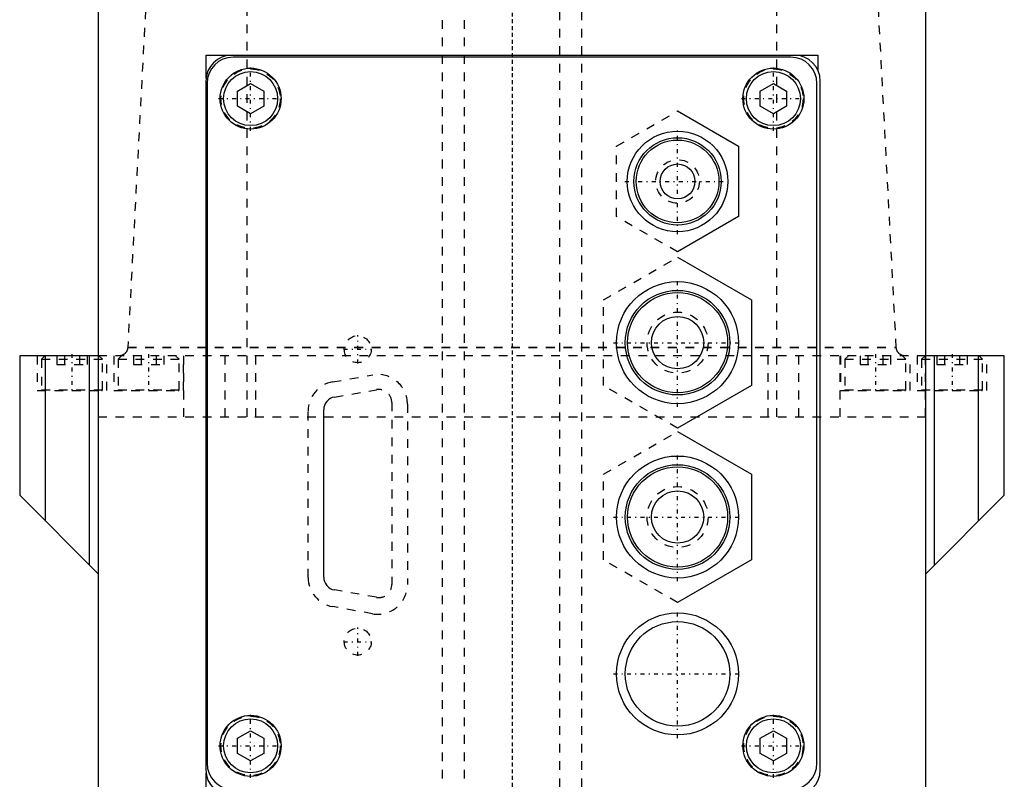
# Model space of a CAD drawing. Extents: x -88 to 88, y -517 to 214.
# Tile 3 of 6: x -57 to 57, y -383 to -296. Entities that reach past the tile are written whole.
import ezdxf

# ---------------------------------------------------------------- set-up
doc = ezdxf.new("R2010")
doc.units = 0
doc.linetypes.add('CENTER', pattern=[1.5, 0.45, -0.5, 0.05, -0.5])
doc.linetypes.add('DASHED', pattern=[2, 1, -1])
for name, color, linetype in [('AM_0', 7, 'CONTINUOUS'), ('AM_3', 7, 'DASHED'), ('AM_7', 7, 'CENTER')]:
    doc.layers.add(name, color=color, linetype=linetype)

msp = doc.modelspace()

# ---------------------------------------------------------------- linework, layer by layer
at = {"layer": 'AM_0', "color": 7, "linetype": 'CONTINUOUS'}
for p, q in [((-47.5, -195.5), (-47.5, -396.5)), ((47.5, -396.5), (47.5, -195.5)), ((-35.1, -300), (35.1, -300)), ((-35.1, -302.64), (-35.1, -300)), ((32, -300.25), (-32, -300.25)), ((35.1, -300), (35.1, -301.75)), ((-35.12, -303), (-35.12, -382)), ((-35, -303.25), (-35, -381.25)), ((-31.5, -304.13), (-30, -303.27)), ((-30, -303.27), (-28.5, -304.13)), ((28.5, -304.13), (30, -303.27)), ((30, -303.27), (31.5, -304.13)), ((35, -381.25), (35, -303.25)), ((35.38, -382), (35.38, -303)), ((-31.5, -305.87), (-31.5, -304.13)), ((-28.5, -304.13), (-28.5, -305.87)), ((28.5, -305.87), (28.5, -304.13)), ((31.5, -304.13), (31.5, -305.87)), ((-30, -306.73), (-31.5, -305.87)), ((-28.5, -305.87), (-30, -306.73)), ((30, -306.73), (28.5, -305.87)), ((31.5, -305.87), (30, -306.73)), ((19, -306.42), (26, -310.46)), ((26, -310.46), (26, -318.54)), ((26, -318.54), (19, -322.58)), ((19, -323.19), (27.5, -328.09)), ((27.5, -328.09), (27.5, -337.91)), ((-56.5, -334.5), (-56.5, -350.5)), ((-47.5, -334.5), (-56.5, -334.5)), ((-53.53, -353.47), (-53.53, -334.5)), ((-48.48, -358.52), (-48.48, -334.5)), ((56.5, -334.5), (47.5, -334.5)), ((48.48, -358.52), (48.48, -334.5)), ((53.53, -353.47), (53.53, -334.5)), ((56.5, -350.5), (56.5, -334.5)), ((27.5, -337.91), (19, -342.81)), ((-21.6, -359.89), (-21.6, -340.71)), ((19, -343.19), (27.5, -348.09)), ((27.5, -348.09), (27.5, -357.91)), ((-56.5, -350.5), (-47.5, -359.5)), ((47.5, -359.5), (56.5, -350.5)), ((27.5, -357.91), (19, -362.81)), ((-31.5, -378.38), (-30, -377.52)), ((-31.5, -380.12), (-31.5, -378.38)), ((-30, -377.52), (-28.5, -378.38)), ((-28.5, -378.38), (-28.5, -380.12)), ((28.5, -378.38), (30, -377.52)), ((28.5, -380.12), (28.5, -378.38)), ((30, -377.52), (31.5, -378.38)), ((31.5, -378.38), (31.5, -380.12)), ((-30, -380.98), (-31.5, -380.12)), ((-28.5, -380.12), (-30, -380.98)), ((30, -380.98), (28.5, -380.12)), ((31.5, -380.12), (30, -380.98)), ((-35.1, -385), (-35.1, -382.36))]:
    msp.add_line(p, q, dxfattribs=at)
for centre, radius in [((-30, -305), 3.5), ((30, -305), 3.5), ((-30, -305), 3.1), ((30, -305), 3.1), ((19, -314.5), 5.77), ((19, -314.5), 5.01), ((19, -314.5), 4.75), ((19, -314.5), 2), ((19, -333), 7), ((19, -333), 6), ((19, -333), 5.75), ((19, -333), 3), ((19, -353), 7), ((19, -353), 6), ((19, -353), 5.75), ((19, -353), 3), ((19, -371), 7), ((19, -371), 6), ((-30, -379.25), 3.5), ((-30, -379.25), 3.1), ((30, -379.25), 3.5), ((30, -379.25), 3.1)]:
    msp.add_circle(centre, radius, dxfattribs=at)
for centre, radius, start, end in [((-32.13, -303), 3, 90, 180), ((-32, -303.25), 3, 90, 180), ((32, -303.25), 3, 0, 90), ((32.38, -303), 3, 0, 90), ((-20.1, -340.71), 1.5, 100.042, 180), ((-20.1, -359.89), 1.5, 180, 259.958), ((-32, -381.25), 3, 180, 270), ((32, -381.25), 3, 270, 0), ((-32.13, -382), 3, 180, 270), ((32.38, -382), 3, 270, 0)]:
    msp.add_arc(centre, radius, start, end, dxfattribs=at)
at = {"layer": 'AM_3', "color": 6, "linetype": 'DASHED'}
for p, q in [((-34.5, -151.1), (-44.1, -333.55)), ((44.1, -333.55), (34.5, -151.1)), ((-8, -158), (-8, -455.5)), ((-5.5, -158), (-5.5, -500)), ((5.5, -500), (5.5, -158)), ((8, -470), (8, -158)), ((-30.4, -341.5), (-30.4, -195.5)), ((30.4, -341.5), (30.4, -195.5)), ((12, -310.46), (19, -306.42)), ((12, -318.54), (12, -310.46)), ((19, -322.58), (12, -318.54)), ((10.5, -328.09), (19, -323.19)), ((10.5, -337.91), (10.5, -328.09)), ((-44.1, -333.53), (44.1, -333.53)), ((-44.1, -333.55), (44.1, -333.55)), ((-54.5, -334.5), (-54.5, -338.5)), ((-53.6, -334.5), (-54, -334.9)), ((-54, -334.9), (-54, -338.4)), ((-54, -334.9), (-47, -334.9)), ((-52.23, -334.5), (-52.23, -335.5)), ((-52.23, -335.5), (-48.77, -335.5)), ((-51.37, -334.5), (-51.37, -335.5)), ((-49.63, -334.5), (-49.63, -335.5)), ((-48.77, -334.5), (-48.77, -335.5)), ((47.5, -334.5), (-47.5, -334.5)), ((-47.45, -341.5), (-47.45, -334.5)), ((-47, -334.9), (-47.4, -334.5)), ((-47, -338.4), (-47, -334.9)), ((-46.5, -338.5), (-46.5, -334.5)), ((-45.7, -334.5), (-45.7, -338.5)), ((-44.8, -334.5), (-45.2, -334.9)), ((-45.2, -334.9), (-45.2, -338.4)), ((-45.2, -334.9), (-38.2, -334.9)), ((-43.43, -334.5), (-43.43, -335.5)), ((-43.43, -335.5), (-39.97, -335.5)), ((-42.57, -334.5), (-42.57, -335.5)), ((-40.83, -334.5), (-40.83, -335.5)), ((-39.97, -334.5), (-39.97, -335.5)), ((-38.2, -334.9), (-38.6, -334.5)), ((-38.2, -338.4), (-38.2, -334.9)), ((-37.7, -338.5), (-37.7, -334.5)), ((-37.67, -341.5), (-37.67, -334.5)), ((-32.91, -341.5), (-32.91, -334.5)), ((-29.41, -341.5), (-29.41, -334.5)), ((29.41, -341.5), (29.41, -334.5)), ((32.91, -341.5), (32.91, -334.5)), ((37.67, -341.5), (37.67, -334.5)), ((37.7, -334.5), (37.7, -338.5)), ((38.6, -334.5), (38.2, -334.9)), ((38.2, -334.9), (38.2, -338.4)), ((38.2, -334.9), (45.2, -334.9)), ((39.97, -334.5), (39.97, -335.5)), ((39.97, -335.5), (43.43, -335.5)), ((40.83, -334.5), (40.83, -335.5)), ((42.57, -334.5), (42.57, -335.5)), ((43.43, -334.5), (43.43, -335.5)), ((45.2, -334.9), (44.8, -334.5)), ((45.2, -338.4), (45.2, -334.9)), ((45.7, -338.5), (45.7, -334.5)), ((46.5, -334.5), (46.5, -338.5)), ((47.4, -334.5), (47, -334.9)), ((47, -334.9), (47, -338.4)), ((47, -334.9), (54, -334.9)), ((47.45, -341.5), (47.45, -334.5)), ((48.77, -334.5), (48.77, -335.5)), ((48.77, -335.5), (52.23, -335.5)), ((49.63, -334.5), (49.63, -335.5)), ((51.37, -334.5), (51.37, -335.5)), ((52.23, -334.5), (52.23, -335.5)), ((54, -334.9), (53.6, -334.5)), ((54, -338.4), (54, -334.9)), ((54.5, -338.5), (54.5, -334.5)), ((-20.58, -337.5), (-15.98, -336.7)), ((-54.5, -338.5), (-46.5, -338.5)), ((-54, -338.4), (-47, -338.4)), ((-45.7, -338.5), (-37.7, -338.5)), ((-45.2, -338.4), (-38.2, -338.4)), ((-20.36, -339.24), (-15.56, -338.39)), ((19, -342.81), (10.5, -337.91)), ((37.7, -338.5), (45.7, -338.5)), ((38.2, -338.4), (45.2, -338.4)), ((46.5, -338.5), (54.5, -338.5)), ((47, -338.4), (54, -338.4)), ((-13.8, -339.86), (-13.8, -360.74)), ((-12, -340.05), (-12, -360.75)), ((-23.4, -359.93), (-23.4, -340.85)), ((-47.5, -341.5), (47.5, -341.5)), ((10.5, -348.09), (19, -343.19)), ((10.5, -357.91), (10.5, -348.09)), ((19, -362.81), (10.5, -357.91)), ((-15.56, -362.21), (-20.36, -361.36)), ((-16, -364.1), (-20.6, -363.27))]:
    msp.add_line(p, q, dxfattribs=at)
for points in [[(-44.1, -333.55, 0), (-44.1, -333.56, 0), (-44.1, -333.57, 0), (-44.1, -333.59, 0), (-44.1, -333.59, 0), (-44.1, -333.6, 0), (-44.11, -333.62, 0), (-44.11, -333.63, 0), (-44.11, -333.64, 0), (-44.11, -333.66, 0), (-44.11, -333.67, 0), (-44.11, -333.68, 0), (-44.12, -333.69, 0), (-44.12, -333.7, 0), (-44.12, -333.71, 0), (-44.12, -333.73, 0), (-44.13, -333.74, 0), (-44.13, -333.75, 0), (-44.13, -333.76, 0), (-44.14, -333.77, 0), (-44.14, -333.78, 0), (-44.14, -333.79, 0), (-44.15, -333.8, 0), (-44.15, -333.81, 0), (-44.15, -333.82, 0), (-44.16, -333.83, 0), (-44.16, -333.84, 0), (-44.16, -333.85, 0), (-44.17, -333.86, 0), (-44.17, -333.87, 0), (-44.18, -333.89, 0), (-44.18, -333.9, 0), (-44.19, -333.91, 0), (-44.19, -333.92, 0), (-44.19, -333.93, 0), (-44.2, -333.94, 0), (-44.21, -333.95, 0), (-44.21, -333.96, 0), (-44.22, -333.98, 0), (-44.23, -333.99, 0), (-44.23, -333.99, 0), (-44.23, -334, 0), (-44.24, -334.01, 0), (-44.25, -334.02, 0), (-44.25, -334.04, 0), (-44.26, -334.05, 0), (-44.27, -334.06, 0), (-44.27, -334.07, 0), (-44.28, -334.07, 0), (-44.29, -334.08, 0), (-44.29, -334.09, 0), (-44.3, -334.11, 0), (-44.31, -334.12, 0), (-44.32, -334.13, 0), (-44.32, -334.13, 0), (-44.33, -334.14, 0), (-44.34, -334.15, 0), (-44.35, -334.16, 0), (-44.36, -334.17, 0), (-44.37, -334.18, 0), (-44.38, -334.19, 0), (-44.38, -334.2, 0), (-44.39, -334.2, 0), (-44.4, -334.21, 0), (-44.41, -334.22, 0), (-44.41, -334.23, 0), (-44.42, -334.23, 0), (-44.43, -334.24, 0), (-44.44, -334.25, 0), (-44.44, -334.25, 0), (-44.45, -334.26, 0), (-44.46, -334.27, 0), (-44.47, -334.28, 0), (-44.48, -334.29, 0), (-44.49, -334.29, 0), (-44.5, -334.3, 0), (-44.51, -334.31, 0), (-44.51, -334.31, 0), (-44.52, -334.32, 0), (-44.54, -334.33, 0), (-44.58, -334.35, 0), (-44.65, -334.39, 0), (-44.73, -334.43, 0), (-44.81, -334.46, 0), (-44.85, -334.47, 0), (-44.89, -334.48, 0), (-44.97, -334.49, 0), (-45.06, -334.5, 0), (-45.1, -334.5, 0)], [(45.1, -334.5, 0), (45.06, -334.5, 0), (44.97, -334.49, 0), (44.89, -334.48, 0), (44.85, -334.47, 0), (44.81, -334.46, 0), (44.73, -334.43, 0), (44.65, -334.39, 0), (44.58, -334.35, 0), (44.54, -334.33, 0), (44.52, -334.32, 0), (44.51, -334.31, 0), (44.51, -334.31, 0), (44.5, -334.3, 0), (44.49, -334.29, 0), (44.48, -334.29, 0), (44.47, -334.28, 0), (44.46, -334.27, 0), (44.45, -334.26, 0), (44.44, -334.25, 0), (44.44, -334.25, 0), (44.43, -334.24, 0), (44.42, -334.23, 0), (44.41, -334.23, 0), (44.41, -334.22, 0), (44.4, -334.21, 0), (44.39, -334.2, 0), (44.38, -334.2, 0), (44.38, -334.19, 0), (44.37, -334.18, 0), (44.36, -334.17, 0), (44.35, -334.16, 0), (44.34, -334.15, 0), (44.33, -334.14, 0), (44.32, -334.13, 0), (44.32, -334.13, 0), (44.31, -334.12, 0), (44.3, -334.11, 0), (44.29, -334.09, 0), (44.29, -334.08, 0), (44.28, -334.07, 0), (44.27, -334.07, 0), (44.27, -334.06, 0), (44.26, -334.05, 0), (44.25, -334.04, 0), (44.25, -334.02, 0), (44.24, -334.01, 0), (44.23, -334, 0), (44.23, -333.99, 0), (44.23, -333.99, 0), (44.22, -333.98, 0), (44.21, -333.96, 0), (44.21, -333.95, 0), (44.2, -333.94, 0), (44.19, -333.93, 0), (44.19, -333.92, 0), (44.19, -333.91, 0), (44.18, -333.9, 0), (44.18, -333.89, 0), (44.17, -333.87, 0), (44.17, -333.86, 0), (44.16, -333.85, 0), (44.16, -333.84, 0), (44.16, -333.83, 0), (44.15, -333.82, 0), (44.15, -333.81, 0), (44.15, -333.8, 0), (44.14, -333.79, 0), (44.14, -333.78, 0), (44.14, -333.77, 0), (44.13, -333.76, 0), (44.13, -333.75, 0), (44.13, -333.74, 0), (44.12, -333.73, 0), (44.12, -333.71, 0), (44.12, -333.7, 0), (44.12, -333.69, 0), (44.11, -333.68, 0), (44.11, -333.67, 0), (44.11, -333.66, 0), (44.11, -333.64, 0), (44.11, -333.63, 0), (44.11, -333.62, 0), (44.1, -333.6, 0), (44.1, -333.59, 0), (44.1, -333.59, 0), (44.1, -333.57, 0), (44.1, -333.56, 0), (44.1, -333.55, 0)]]:
    msp.add_polyline3d(points, dxfattribs=at)
for centre, radius in [((-30, -305), 3.4), ((30, -305), 3.4), ((19, -314.5), 2.5), ((19, -333), 3.5), ((-17.7, -333.75), 1.55), ((19, -353), 3.5), ((-17.7, -367.3), 1.55), ((-30, -379.25), 3.4), ((30, -379.25), 3.4)]:
    msp.add_circle(centre, radius, dxfattribs=at)
for centre, radius, start, end in [((-15.4, -340.05), 3.4, 0, 99.8658), ((-20, -340.85), 3.4, 99.8658, 180), ((-53.9, -338.4), 0.1, 180, 270), ((-47.1, -338.4), 0.1, 270, 0), ((-45.1, -338.4), 0.1, 180, 270), ((-38.3, -338.4), 0.1, 270, 0), ((-15.3, -339.86), 1.5, 0, 100.042), ((38.3, -338.4), 0.1, 180, 270), ((45.1, -338.4), 0.1, 270, 0), ((47.1, -338.4), 0.1, 180, 270), ((53.9, -338.4), 0.1, 270, 0), ((-20, -359.93), 3.4, 180, 259.8322), ((-15.4, -360.75), 3.4, 259.8322, 0), ((-15.3, -360.74), 1.5, 259.958, 0)]:
    msp.add_arc(centre, radius, start, end, dxfattribs=at)
at = {"layer": 'AM_7', "color": 4, "linetype": 'CENTER'}
for p, q in [((0, -137.05), (0, -426.8)), ((0, -140.9), (0, -517.1)), ((-30, -308.68), (-30, -301.32)), ((30, -308.68), (30, -301.32)), ((-33.67, -305), (-26.32, -305)), ((26.32, -305), (33.67, -305)), ((19, -320.56), (19, -308.44)), ((12.94, -314.5), (25.06, -314.5)), ((19, -340.35), (19, -325.65)), ((-17.7, -335.38), (-17.7, -332.12)), ((11.65, -333), (26.35, -333)), ((-50.5, -334.3), (-50.5, -338.7)), ((-41.7, -334.3), (-41.7, -338.7)), ((-19.33, -333.75), (-16.07, -333.75)), ((41.7, -334.3), (41.7, -338.7)), ((50.5, -334.3), (50.5, -338.7)), ((19, -360.35), (19, -345.65)), ((11.65, -353), (26.35, -353)), ((19, -378.35), (19, -363.65)), ((-17.7, -368.93), (-17.7, -365.67)), ((-19.33, -367.3), (-16.07, -367.3)), ((11.65, -371), (26.35, -371)), ((-30, -382.93), (-30, -375.57)), ((30, -382.93), (30, -375.57)), ((-33.67, -379.25), (-26.32, -379.25)), ((26.32, -379.25), (33.67, -379.25))]:
    msp.add_line(p, q, dxfattribs=at)

doc.saveas('drawing.dxf')
